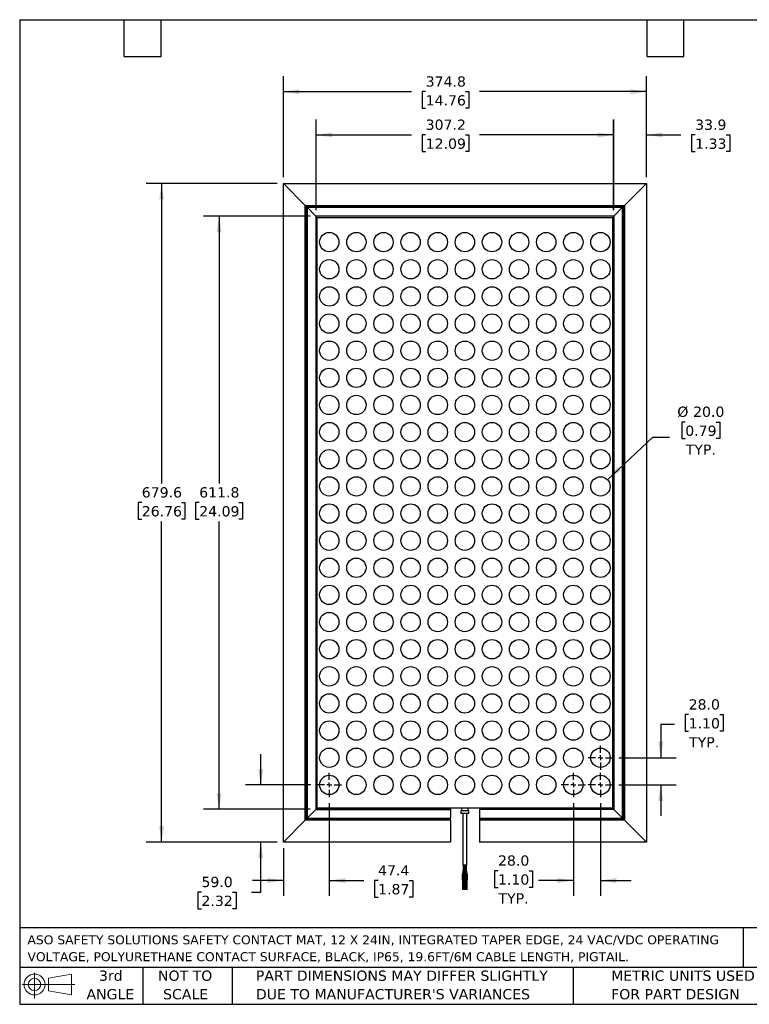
# Model space of a CAD drawing. Header units: millimetres. Extents: x 32 to 1365, y 32 to 1048.
# Tile 1 of 13: x 32 to 785, y 32 to 1048. Entities that reach past the tile are written whole.
import ezdxf

# ---------------------------------------------------------------- set-up
doc = ezdxf.new("R2010")
doc.units = ezdxf.units.MM
doc.header["$LTSCALE"] = 5
doc.linetypes.add('SLD-Center', pattern=[19.05, 15.24, -1.27, 1.27, -1.27])
doc.linetypes.add('SLD-Solid', pattern=[0])
doc.layers.add('CENTER', color=40, linetype='SLD-Center')
doc.layers.add('DIMENSIONS', color=140, linetype='SLD-Solid', lineweight=25)
doc.layers.add('TEXT', color=140, linetype='SLD-Solid', lineweight=25)
doc.styles.add('SLDTEXTSTYLE0', font='VERDANA.TTF')
doc.dimstyles.new('SLDDIMSTYLE0', dxfattribs={"dimtxt": 10.790039, "dimasz": 16.51, "dimexe": 0, "dimexo": 0.0625, "dimgap": 2.69751, "dimtad": 0, "dimtih": 1, "dimtoh": 1, "dimrnd": 1e-09, "dimzin": 12, "dimdsep": 46, "dimtxsty": 'SLDTEXTSTYLE0', "dimsah": 1, "dimcen": 0.09, "dimadec": 0, "dimazin": 3, "dimtfac": 1, "dimtmove": 0, "dimatfit": 0, "dimfxl": 0, "dimfrac": 2, "dimtolj": 1, "dimtzin": 12, "dimarcsym": 0})
doc.dimstyles.new('SLDDIMSTYLE1', dxfattribs={"dimtxt": 10.790039, "dimasz": 16.51, "dimexe": 0, "dimexo": 0.0625, "dimgap": 2.69751, "dimtad": 0, "dimtih": 1, "dimtoh": 1, "dimrnd": 1e-09, "dimzin": 12, "dimdsep": 46, "dimtxsty": 'SLDTEXTSTYLE0', "dimsah": 1, "dimcen": 0.09, "dimadec": 0, "dimazin": 3, "dimtfac": 1, "dimtofl": 0, "dimtmove": 0, "dimatfit": 3, "dimfxl": 0, "dimfrac": 2, "dimtolj": 1, "dimtzin": 12, "dimarcsym": 0})
doc.dimstyles.new('SLDDIMSTYLE2', dxfattribs={"dimtxt": 10.790039, "dimasz": 16.51, "dimexe": 0, "dimexo": 0.0625, "dimgap": 2.69751, "dimtad": 0, "dimtih": 1, "dimtoh": 1, "dimrnd": 1e-09, "dimzin": 4, "dimdsep": 46, "dimtxsty": 'SLDTEXTSTYLE0', "dimsah": 1, "dimcen": 0.09, "dimadec": 0, "dimazin": 1, "dimtfac": 1, "dimtmove": 0, "dimatfit": 0, "dimfxl": 0, "dimfrac": 2, "dimtolj": 1, "dimtzin": 12, "dimarcsym": 0})
doc.dimstyles.new('SLDDIMSTYLE3', dxfattribs={"dimtxt": 10.790039, "dimasz": 16.51, "dimexe": 0, "dimexo": 0.0625, "dimgap": 2.69751, "dimtad": 0, "dimtih": 1, "dimtoh": 1, "dimrnd": 1e-09, "dimzin": 4, "dimdsep": 46, "dimtxsty": 'SLDTEXTSTYLE0', "dimsah": 1, "dimcen": 0, "dimadec": 0, "dimazin": 1, "dimtfac": 1, "dimtofl": 0, "dimtmove": 0, "dimatfit": 3, "dimfxl": 0, "dimfrac": 2, "dimtolj": 1, "dimtzin": 12, "dimarcsym": 0})

# ---------------------------------------------------------------- blocks, each defined once
blk = doc.blocks.new('Block11')
at = {"color": 7, "linetype": 'SLD-Solid', "lineweight": 18}
for p, q in [((12.9, 26.6), (12.9, 0)), ((27.4, 20.8), (50.9, 25.2)), ((27.4, 8), (27.4, 20.8)), ((50.9, 25.2), (50.9, 3.7)), ((0, 14.4), (54.4, 14.4)), ((27.4, 8), (50.9, 3.7))]:
    blk.add_line(p, q, dxfattribs=at)
for radius in [10.8, 6.43]:
    blk.add_circle((12.9, 14.4), radius, dxfattribs=at)
blk = doc.blocks.new('Block12')
at = {"color": 7, "linetype": 'Continuous'}
blk.add_blockref('Block11', (0, 0), dxfattribs=at)
blk = doc.blocks.new('SW_NOTE_0')
at = {"layer": 'TEXT', "color": 0, "char_height": 9.26, "attachment_point": 1, "style": 'SLDTEXTSTYLE0'}
for s, insert in [('ASO SAFETY SOLUTIONS SAFETY CONTACT MAT, 12 X 24IN, INTEGRATED TAPER EDGE, 24 VAC/VDC OPERATING ', (0, 11.8)), ('VOLTAGE, POLYURETHANE CONTACT SURFACE, BLACK, IP65, 19.6FT/6M CABLE LENGTH, PIGTAIL.', (0, -5.6))]:
    blk.add_mtext(s, dxfattribs=dict(at, insert=insert))
blk = doc.blocks.new('SW_NOTE_0_3')
at = {"layer": 'TEXT', "color": 0, "char_height": 10.583, "attachment_point": 1, "style": 'SLDTEXTSTYLE0'}
for s, insert in [('PART DIMENSIONS MAY DIFFER SLIGHTLY ', (0, 13.4)), ("DUE TO MANUFACTURER'S VARIANCES", (0, -5.7))]:
    blk.add_mtext(s, dxfattribs=dict(at, insert=insert))
blk = doc.blocks.new('SW_NOTE_0_4')
at = {"layer": 'TEXT', "color": 0, "char_height": 10.58, "attachment_point": 2, "style": 'SLDTEXTSTYLE0'}
for s, insert in [('NOT TO', (26.3, 13.4)), ('SCALE', (26.8, -5.7))]:
    blk.add_mtext(s, dxfattribs=dict(at, insert=insert))
blk = doc.blocks.new('SW_NOTE_0_5')
at = {"layer": 'TEXT', "color": 0, "char_height": 10.58, "attachment_point": 2, "style": 'SLDTEXTSTYLE0'}
for s, insert in [('3rd', (11.6, 13.4)), ('ANGLE', (11.1, -5.7))]:
    blk.add_mtext(s, dxfattribs=dict(at, insert=insert))
blk = doc.blocks.new('SW_NOTE_0_6')
at = {"layer": 'TEXT', "color": 0, "char_height": 10.583, "attachment_point": 1, "style": 'SLDTEXTSTYLE0'}
for s, insert in [('METRIC UNITS USED ', (0, 13.4)), ('FOR PART DESIGN', (0, -5.7))]:
    blk.add_mtext(s, dxfattribs=dict(at, insert=insert))
blk = doc.blocks.new('_D')
at = {"layer": 'DIMENSIONS'}
for p, q in [((644.9, 851.2), (644.9, 944.7)), ((678.8, 885.1), (678.8, 944.7)), ((644.9, 928.8), (613.1, 928.8)), ((678.8, 928.8), (714.5, 928.8)), ((729.1, 928.8), (725.5, 928.8)), ((725.5, 928.8), (725.5, 911.6)), ((761.2, 928.8), (764.8, 928.8)), ((764.8, 928.8), (764.8, 911.6)), ((725.5, 911.6), (729.1, 911.6)), ((764.8, 911.6), (761.2, 911.6))]:
    blk.add_line(p, q, dxfattribs=at)
for points in [[(644.9, 928.8), (628.4, 931.3), (628.4, 926.3)], [(678.8, 928.8), (695.3, 926.3), (695.3, 931.3)]]:
    blk.add_solid(points, dxfattribs=at)
at = {"layer": 'DIMENSIONS', "char_height": 10.58, "attachment_point": 1, "style": 'SLDTEXTSTYLE0'}
for s, insert in [('33.9', (729.1, 944.7)), ('1.33', (729.1, 925.1))]:
    blk.add_mtext(s, dxfattribs=dict(at, insert=insert))
blk = doc.blocks.new('_D_1')
at = {"layer": 'DIMENSIONS'}
for p, q in [((337.9, 851.2), (337.9, 944.7)), ((645.1, 851.4), (645.1, 944.7)), ((337.9, 928.8), (436.2, 928.8)), ((450.9, 928.8), (447.2, 928.8)), ((447.2, 928.8), (447.2, 911.6)), ((491.9, 928.8), (495.5, 928.8)), ((495.5, 928.8), (495.5, 911.6)), ((645.1, 928.8), (506.5, 928.8)), ((447.2, 911.6), (450.9, 911.6)), ((495.5, 911.6), (491.9, 911.6))]:
    blk.add_line(p, q, dxfattribs=at)
for points in [[(337.9, 928.8), (354.4, 926.3), (354.4, 931.3)], [(645.1, 928.8), (628.6, 931.3), (628.6, 926.3)]]:
    blk.add_solid(points, dxfattribs=at)
at = {"layer": 'DIMENSIONS', "char_height": 10.58, "attachment_point": 1, "style": 'SLDTEXTSTYLE0'}
for s, insert in [('307.2', (450.9, 944.7)), ('12.09', (450.9, 925.1))]:
    blk.add_mtext(s, dxfattribs=dict(at, insert=insert))
blk = doc.blocks.new('_D_2')
at = {"layer": 'DIMENSIONS'}
for p, q in [((304, 885.1), (304, 989.4)), ((678.8, 885.1), (678.8, 989.4)), ((304, 973.5), (436.2, 973.5)), ((450.9, 973.5), (447.2, 973.5)), ((447.2, 973.5), (447.2, 956.3)), ((491.9, 973.5), (495.5, 973.5)), ((495.5, 973.5), (495.5, 956.3)), ((678.8, 973.5), (506.5, 973.5)), ((447.2, 956.3), (450.9, 956.3)), ((495.5, 956.3), (491.9, 956.3))]:
    blk.add_line(p, q, dxfattribs=at)
for points in [[(304, 973.5), (320.5, 970.9), (320.5, 976)], [(678.8, 973.5), (662.3, 976), (662.3, 970.9)]]:
    blk.add_solid(points, dxfattribs=at)
at = {"layer": 'DIMENSIONS', "char_height": 10.58, "attachment_point": 1, "style": 'SLDTEXTSTYLE0'}
for s, insert in [('374.8', (450.9, 989.3)), ('14.76', (450.9, 969.8))]:
    blk.add_mtext(s, dxfattribs=dict(at, insert=insert))
blk = doc.blocks.new('_D_3')
at = {"layer": 'DIMENSIONS'}
for p, q in [((280.7, 258.2), (280.7, 289.9)), ((332.5, 258.2), (264.8, 258.2)), ((297.6, 199.2), (264.8, 199.2)), ((280.7, 147.5), (280.7, 199.2)), ((219.4, 147.5), (215.8, 147.5)), ((215.8, 147.5), (215.8, 130.3)), ((251.5, 147.5), (255.1, 147.5)), ((255.1, 147.5), (255.1, 130.3)), ((271, 147.5), (280.7, 147.5)), ((215.8, 130.3), (219.4, 130.3)), ((255.1, 130.3), (251.5, 130.3))]:
    blk.add_line(p, q, dxfattribs=at)
for points in [[(280.7, 258.2), (283.2, 274.7), (278.1, 274.7)], [(280.7, 199.2), (278.1, 182.7), (283.2, 182.7)]]:
    blk.add_solid(points, dxfattribs=at)
at = {"layer": 'DIMENSIONS', "char_height": 10.58, "attachment_point": 1, "style": 'SLDTEXTSTYLE0'}
for s, insert in [('59.0', (219.4, 163.3)), ('2.32', (219.4, 143.8))]:
    blk.add_mtext(s, dxfattribs=dict(at, insert=insert))
blk = doc.blocks.new('_D_4')
at = {"layer": 'DIMENSIONS'}
for p, q in [((351.4, 239.3), (351.4, 143.6)), ((304, 192.8), (304, 143.6)), ((304, 159.5), (272.2, 159.5)), ((351.4, 159.5), (387.2, 159.5)), ((401.8, 159.5), (398.2, 159.5)), ((398.2, 159.5), (398.2, 142.3)), ((433.8, 159.5), (437.5, 159.5)), ((437.5, 159.5), (437.5, 142.3)), ((398.2, 142.3), (401.8, 142.3)), ((437.5, 142.3), (433.8, 142.3))]:
    blk.add_line(p, q, dxfattribs=at)
for points in [[(304, 159.5), (287.5, 162), (287.5, 156.9)], [(351.4, 159.5), (367.9, 156.9), (367.9, 162)]]:
    blk.add_solid(points, dxfattribs=at)
at = {"layer": 'DIMENSIONS', "char_height": 10.58, "attachment_point": 1, "style": 'SLDTEXTSTYLE0'}
for s, insert in [('47.4', (401.8, 175.3)), ('1.87', (401.8, 155.8))]:
    blk.add_mtext(s, dxfattribs=dict(at, insert=insert))
blk = doc.blocks.new('_D_5')
at = {"layer": 'DIMENSIONS'}
for p, q in [((331.5, 844.9), (221.7, 844.9)), ((237.6, 844.9), (237.6, 569)), ((217.1, 549.5), (213.4, 549.5)), ((213.4, 549.5), (213.4, 532.3)), ((258.1, 549.5), (261.7, 549.5)), ((261.7, 549.5), (261.7, 532.3)), ((213.4, 532.3), (217.1, 532.3)), ((237.6, 233.1), (237.6, 529.9)), ((261.7, 532.3), (258.1, 532.3)), ((331.5, 233.1), (221.7, 233.1))]:
    blk.add_line(p, q, dxfattribs=at)
for points in [[(237.6, 844.9), (235, 828.4), (240.1, 828.4)], [(237.6, 233.1), (240.1, 249.6), (235, 249.6)]]:
    blk.add_solid(points, dxfattribs=at)
at = {"layer": 'DIMENSIONS', "char_height": 10.58, "attachment_point": 1, "style": 'SLDTEXTSTYLE0'}
for s, insert in [('611.8', (217.1, 565.3)), ('24.09', (217.1, 545.8))]:
    blk.add_mtext(s, dxfattribs=dict(at, insert=insert))
blk = doc.blocks.new('_D_6')
at = {"layer": 'DIMENSIONS'}
for p, q in [((297.6, 878.8), (162.4, 878.8)), ((178.3, 878.8), (178.3, 569)), ((157.8, 549.5), (154.1, 549.5)), ((154.1, 549.5), (154.1, 532.3)), ((198.8, 549.5), (202.4, 549.5)), ((202.4, 549.5), (202.4, 532.3)), ((154.1, 532.3), (157.8, 532.3)), ((178.3, 199.2), (178.3, 529.9)), ((202.4, 532.3), (198.8, 532.3)), ((297.6, 199.2), (162.4, 199.2))]:
    blk.add_line(p, q, dxfattribs=at)
for points in [[(178.3, 878.8), (175.7, 862.3), (180.8, 862.3)], [(178.3, 199.2), (180.8, 215.7), (175.7, 215.7)]]:
    blk.add_solid(points, dxfattribs=at)
at = {"layer": 'DIMENSIONS', "char_height": 10.58, "attachment_point": 1, "style": 'SLDTEXTSTYLE0'}
for s, insert in [('679.6', (157.8, 565.3)), ('26.76', (157.8, 545.8))]:
    blk.add_mtext(s, dxfattribs=dict(at, insert=insert))
blk = doc.blocks.new('_D_7')
at = {"layer": 'DIMENSIONS'}
for p, q in [((722.4, 330.7), (718.8, 330.7)), ((718.8, 330.7), (718.8, 313.5)), ((754.5, 330.7), (758.1, 330.7)), ((758.1, 330.7), (758.1, 313.5)), ((707.9, 320.6), (693.7, 320.6)), ((693.7, 320.6), (693.7, 286.2)), ((718.8, 313.5), (722.4, 313.5)), ((758.1, 313.5), (754.5, 313.5)), ((650.3, 286.2), (709.5, 286.2)), ((650.3, 258.2), (709.5, 258.2)), ((693.7, 258.2), (693.7, 226.4))]:
    blk.add_line(p, q, dxfattribs=at)
for points in [[(693.7, 286.2), (696.2, 302.7), (691.1, 302.7)], [(693.7, 258.2), (691.1, 241.7), (696.2, 241.7)]]:
    blk.add_solid(points, dxfattribs=at)
at = {"layer": 'DIMENSIONS', "char_height": 10.58, "attachment_point": 1, "style": 'SLDTEXTSTYLE0'}
for s, insert in [('28.0', (722.4, 346.5)), ('1.10', (722.4, 327)), ('TYP.', (722.9, 307.4))]:
    blk.add_mtext(s, dxfattribs=dict(at, insert=insert))
blk = doc.blocks.new('_D_8')
at = {"layer": 'DIMENSIONS'}
for p, q in [((603.4, 239.3), (603.4, 143.6)), ((631.4, 239.3), (631.4, 143.6)), ((525.6, 169.6), (522, 169.6)), ((522, 169.6), (522, 152.4)), ((557.7, 169.6), (561.3, 169.6)), ((561.3, 169.6), (561.3, 152.4)), ((522, 152.4), (525.6, 152.4)), ((561.3, 152.4), (557.7, 152.4)), ((603.4, 159.5), (567.3, 159.5)), ((631.4, 159.5), (663.1, 159.5))]:
    blk.add_line(p, q, dxfattribs=at)
for points in [[(603.4, 159.5), (586.9, 162), (586.9, 156.9)], [(631.4, 159.5), (647.9, 156.9), (647.9, 162)]]:
    blk.add_solid(points, dxfattribs=at)
at = {"layer": 'DIMENSIONS', "char_height": 10.58, "attachment_point": 1, "style": 'SLDTEXTSTYLE0'}
for s, insert in [('28.0', (525.6, 185.4)), ('1.10', (525.6, 165.8)), ('TYP.', (526.1, 146.3))]:
    blk.add_mtext(s, dxfattribs=dict(at, insert=insert))
blk = doc.blocks.new('_D_9')
at = {"layer": 'DIMENSIONS'}
for p, q in [((718.9, 632.6), (715.3, 632.6)), ((715.3, 632.6), (715.3, 615.5)), ((750.9, 632.6), (754.6, 632.6)), ((754.6, 632.6), (754.6, 615.5)), ((638.7, 573), (685.3, 617)), ((685.3, 617), (702.8, 617)), ((715.3, 615.5), (718.9, 615.5)), ((754.6, 615.5), (750.9, 615.5))]:
    blk.add_line(p, q, dxfattribs=at)
blk.add_solid([(638.7, 573), (652.4, 582.5), (648.9, 586.2)], dxfattribs=at)
at = {"layer": 'DIMENSIONS', "char_height": 10.58, "attachment_point": 1, "style": 'SLDTEXTSTYLE0'}
for s, insert in [('%%c', (710.7, 648.5)), ('20.0', (727, 648.5)), ('0.79', (718.9, 628.9)), ('TYP.', (719.4, 609.4))]:
    blk.add_mtext(s, dxfattribs=dict(at, insert=insert))
blk = doc.blocks.new('SW_CENTERMARKSYMBOL_0')
at = {"layer": 'CENTER', "color": 0}
for p, q in [((0, 5.08), (0, 12.54)), ((-5.08, 0), (-12.54, 0)), ((0, 0), (-2.54, 0)), ((0, 0), (0, 2.54)), ((0, 0), (0, -2.54)), ((0, 0), (2.54, 0)), ((5.08, 0), (12.54, 0)), ((0, -5.08), (0, -12.54))]:
    blk.add_line(p, q, dxfattribs=at)
blk = doc.blocks.new('SW_CENTERMARKSYMBOL_1')
at = {"layer": 'CENTER', "color": 0}
for p, q in [((0, 5.08), (0, 12.54)), ((-5.08, 0), (-12.54, 0)), ((0, 0), (-2.54, 0)), ((0, 0), (0, 2.54)), ((0, 0), (0, -2.54)), ((0, 0), (2.54, 0)), ((5.08, 0), (12.54, 0)), ((0, -5.08), (0, -12.54))]:
    blk.add_line(p, q, dxfattribs=at)
blk = doc.blocks.new('SW_CENTERMARKSYMBOL_2')
at = {"layer": 'CENTER', "color": 0}
for p, q in [((0, 5.08), (0, 12.54)), ((-5.08, 0), (-12.54, 0)), ((0, 0), (-2.54, 0)), ((0, 0), (0, 2.54)), ((0, 0), (0, -2.54)), ((0, 0), (2.54, 0)), ((5.08, 0), (12.54, 0)), ((0, -5.08), (0, -12.54))]:
    blk.add_line(p, q, dxfattribs=at)
blk = doc.blocks.new('SW_CENTERMARKSYMBOL_3')
at = {"layer": 'CENTER', "color": 0}
for p, q in [((0, 5.08), (0, 12.54)), ((-5.08, 0), (-12.54, 0)), ((0, 0), (-2.54, 0)), ((0, 0), (0, 2.54)), ((0, 0), (0, -2.54)), ((0, 0), (2.54, 0)), ((5.08, 0), (12.54, 0)), ((0, -5.08), (0, -12.54))]:
    blk.add_line(p, q, dxfattribs=at)

msp = doc.modelspace()

# ---------------------------------------------------------------- linework, layer by layer
for p, q in [((303.975, 878.793), (326.623, 856.146)), ((303.975, 878.793), (678.775, 878.793)), ((303.975, 199.193), (303.975, 878.793)), ((656.128, 856.146), (678.775, 878.793)), ((678.775, 878.793), (678.775, 199.193)), ((326.623, 856.146), (656.128, 856.146)), ((326.623, 856.146), (327.96, 854.808)), ((326.623, 221.84), (326.623, 856.146)), ((327.96, 223.178), (327.96, 854.808)), ((327.96, 854.808), (328.63, 854.139)), ((327.96, 854.808), (654.79, 854.808)), ((328.63, 854.139), (328.63, 223.848)), ((337.593, 845.176), (328.63, 854.139)), ((328.63, 854.139), (654.121, 854.139)), ((654.121, 854.139), (645.158, 845.176)), ((654.121, 854.139), (654.79, 854.808)), ((654.121, 223.848), (654.121, 854.139)), ((654.79, 854.808), (656.128, 856.146)), ((654.79, 854.808), (654.79, 223.178)), ((656.128, 856.146), (656.128, 221.84)), ((337.593, 845.176), (337.593, 232.81)), ((337.672, 845.097), (337.593, 845.176)), ((645.158, 845.176), (337.593, 845.176)), ((337.672, 845.097), (337.672, 232.89)), ((645.079, 845.097), (337.672, 845.097)), ((337.872, 844.897), (337.672, 845.097)), ((337.872, 844.897), (337.872, 233.09)), ((644.879, 844.897), (337.872, 844.897)), ((338.975, 234.193), (338.975, 843.793)), ((338.975, 843.793), (643.775, 843.793)), ((643.775, 843.793), (643.775, 234.193)), ((645.079, 845.097), (644.879, 844.897)), ((644.879, 233.09), (644.879, 844.897)), ((645.158, 845.176), (645.079, 845.097)), ((645.079, 232.89), (645.079, 845.097)), ((645.158, 845.176), (645.158, 232.81)), ((643.775, 234.193), (338.975, 234.193)), ((476.375, 233.09), (476.375, 234.193)), ((487.875, 234.193), (487.875, 231.693)), ((494.875, 231.693), (494.875, 234.193)), ((506.375, 234.193), (506.375, 233.09)), ((328.63, 223.848), (327.96, 223.178)), ((337.593, 232.81), (328.63, 223.848)), ((328.63, 223.848), (476.375, 223.848)), ((337.672, 232.89), (337.593, 232.81)), ((476.375, 232.81), (337.593, 232.81)), ((337.672, 232.89), (337.872, 233.09)), ((337.672, 232.89), (476.375, 232.89)), ((337.872, 233.09), (476.375, 233.09)), ((476.375, 233.09), (476.375, 232.89)), ((476.375, 232.89), (476.375, 232.81)), ((476.375, 232.81), (476.375, 223.848)), ((476.375, 223.178), (476.375, 223.848)), ((487.375, 231.693), (487.375, 228.693)), ((487.375, 231.693), (495.375, 231.693)), ((495.375, 228.693), (487.375, 228.693)), ((489.175, 228.693), (489.175, 175.193)), ((493.575, 175.193), (493.575, 228.693)), ((495.375, 228.693), (495.375, 231.693)), ((506.375, 233.09), (644.879, 233.09)), ((506.375, 233.09), (506.375, 232.89)), ((506.375, 232.89), (506.375, 232.81)), ((645.079, 232.89), (506.375, 232.89)), ((506.375, 232.81), (506.375, 223.848)), ((645.158, 232.81), (506.375, 232.81)), ((506.375, 223.848), (654.121, 223.848)), ((506.375, 223.848), (506.375, 223.178)), ((645.079, 232.89), (644.879, 233.09)), ((645.158, 232.81), (645.079, 232.89)), ((654.121, 223.848), (645.158, 232.81)), ((654.79, 223.178), (654.121, 223.848)), ((326.623, 221.84), (303.975, 199.193)), ((327.96, 223.178), (326.623, 221.84)), ((476.375, 221.84), (326.623, 221.84)), ((476.375, 223.178), (327.96, 223.178)), ((476.375, 221.84), (476.375, 223.178)), ((476.375, 221.84), (476.375, 199.193)), ((654.79, 223.178), (506.375, 223.178)), ((506.375, 223.178), (506.375, 221.84)), ((656.128, 221.84), (506.375, 221.84)), ((506.375, 221.84), (506.375, 199.193)), ((656.128, 221.84), (654.79, 223.178)), ((678.775, 199.193), (656.128, 221.84)), ((476.375, 199.193), (303.975, 199.193)), ((678.775, 199.193), (506.375, 199.193)), ((493.575, 175.193), (489.175, 175.193)), ((489.631, 175.193), (489.631, 170.391)), ((490.831, 170.391), (490.831, 175.193)), ((491.136, 175.193), (491.136, 170.391)), ((492.336, 170.391), (492.336, 175.193)), ((493.12, 170.391), (493.12, 175.193)), ((488.677, 164.995), (488.677, 160.193)), ((488.677, 164.995), (488.705, 164.995)), ((488.737, 165.49), (488.69, 164.995)), ((488.705, 164.995), (489.877, 164.995)), ((489.605, 170.111), (488.725, 165.5)), ((488.753, 165.505), (488.725, 165.5)), ((489.605, 170.111), (489.633, 170.117)), ((489.644, 170.391), (489.616, 170.102)), ((489.659, 170.391), (489.631, 170.391)), ((490.831, 170.391), (489.659, 170.391)), ((489.864, 164.995), (489.892, 165.285)), ((489.877, 160.193), (489.877, 164.995)), ((489.904, 165.275), (490.783, 169.887)), ((490.127, 165.422), (490.114, 164.995)), ((490.114, 164.995), (490.114, 160.193)), ((490.114, 164.995), (490.894, 164.995)), ((490.216, 166.914), (490.127, 165.423)), ((490.771, 169.896), (490.818, 170.391)), ((491.138, 170.391), (490.834, 170.391)), ((490.894, 164.995), (491.314, 164.995)), ((491.136, 170.391), (491.149, 169.965)), ((491.917, 170.391), (491.136, 170.391)), ((491.149, 169.963), (491.426, 165.351)), ((491.314, 164.995), (491.324, 165.353)), ((491.314, 160.193), (491.314, 164.995)), ((491.324, 165.351), (491.375, 166.199)), ((491.426, 165.353), (491.437, 164.995)), ((491.437, 164.995), (491.437, 160.193)), ((491.437, 164.995), (492.217, 164.995)), ((492.336, 170.391), (491.917, 170.391)), ((492.217, 164.995), (492.637, 164.995)), ((493.12, 170.391), (492.332, 170.391)), ((492.347, 170.033), (492.336, 170.391)), ((492.624, 165.423), (492.347, 170.035)), ((492.535, 166.914), (492.847, 165.275)), ((492.637, 164.995), (492.624, 165.422)), ((492.637, 160.193), (492.637, 164.995)), ((492.875, 165.27), (492.847, 165.275)), ((492.859, 165.285), (492.887, 164.995)), ((492.874, 164.995), (492.874, 160.193)), ((492.874, 164.995), (492.901, 164.995)), ((492.901, 164.995), (494.074, 164.995)), ((493.134, 170.102), (493.107, 170.391)), ((494.026, 165.5), (493.146, 170.111)), ((494.061, 164.995), (494.014, 165.49)), ((494.074, 160.193), (494.074, 164.995)), ((489.877, 160.193), (488.677, 160.193)), ((488.877, 160.193), (488.877, 150.193)), ((489.677, 150.193), (489.677, 160.193)), ((491.314, 160.193), (490.114, 160.193)), ((490.314, 160.193), (490.314, 150.193)), ((491.114, 150.193), (491.114, 160.193)), ((492.637, 160.193), (491.437, 160.193)), ((491.637, 160.193), (491.637, 150.193)), ((492.437, 150.193), (492.437, 160.193)), ((494.074, 160.193), (492.874, 160.193)), ((493.074, 160.193), (493.074, 150.193)), ((493.874, 150.193), (493.874, 160.193)), ((489.277, 150.193), (488.877, 150.193)), ((489.677, 150.193), (489.277, 150.193)), ((490.714, 150.193), (490.314, 150.193)), ((491.114, 150.193), (490.714, 150.193)), ((492.037, 150.193), (491.637, 150.193)), ((492.437, 150.193), (492.037, 150.193)), ((493.474, 150.193), (493.074, 150.193)), ((493.874, 150.193), (493.474, 150.193))]:
    msp.add_line(p, q)
at = {"flags": 128}
for points in [[(490.771, 169.909), (490.947, 169.89), (491.154, 169.881)], [(491.324, 165.351), (491.322, 165.342), (491.255, 165.304), (491.108, 165.279), (490.902, 165.27)], [(491.925, 170.117), (492.13, 170.108), (492.278, 170.082), (492.344, 170.044), (492.347, 170.035)], [(492.624, 165.422), (492.622, 165.432), (492.555, 165.471), (492.408, 165.496), (492.202, 165.505)]]:
    msp.add_lwpolyline(points, dxfattribs=at)
for centre in [(351.375, 818.193), (379.375, 818.193), (407.375, 818.193), (435.375, 818.193), (463.375, 818.193), (491.375, 818.193), (519.375, 818.193), (547.375, 818.193), (575.375, 818.193), (603.375, 818.193), (631.375, 818.193), (351.375, 790.193), (379.375, 790.193), (407.375, 790.193), (435.375, 790.193), (463.375, 790.193), (491.375, 790.193), (519.375, 790.193), (547.375, 790.193), (575.375, 790.193), (603.375, 790.193), (631.375, 790.193), (351.375, 762.193), (379.375, 762.193), (407.375, 762.193), (435.375, 762.193), (463.375, 762.193), (491.375, 762.193), (519.375, 762.193), (547.375, 762.193), (575.375, 762.193), (603.375, 762.193), (631.375, 762.193), (351.375, 734.193), (379.375, 734.193), (407.375, 734.193), (435.375, 734.193), (463.375, 734.193), (491.375, 734.193), (519.375, 734.193), (547.375, 734.193), (575.375, 734.193), (603.375, 734.193), (631.375, 734.193), (351.375, 706.193), (379.375, 706.193), (407.375, 706.193), (435.375, 706.193), (463.375, 706.193), (491.375, 706.193), (519.375, 706.193), (547.375, 706.193), (575.375, 706.193), (603.375, 706.193), (631.375, 706.193), (351.375, 678.193), (379.375, 678.193), (407.375, 678.193), (435.375, 678.193), (463.375, 678.193), (491.375, 678.193), (519.375, 678.193), (547.375, 678.193), (575.375, 678.193), (603.375, 678.193), (631.375, 678.193), (351.375, 650.193), (379.375, 650.193), (407.375, 650.193), (435.375, 650.193), (463.375, 650.193), (491.375, 650.193), (519.375, 650.193), (547.375, 650.193), (575.375, 650.193), (603.375, 650.193), (631.375, 650.193), (351.375, 622.193), (379.375, 622.193), (407.375, 622.193), (435.375, 622.193), (463.375, 622.193), (491.375, 622.193), (519.375, 622.193), (547.375, 622.193), (575.375, 622.193), (603.375, 622.193), (631.375, 622.193), (351.375, 594.193), (379.375, 594.193), (407.375, 594.193), (435.375, 594.193), (463.375, 594.193), (491.375, 594.193), (519.375, 594.193), (547.375, 594.193), (575.375, 594.193), (603.375, 594.193), (631.375, 594.193), (351.375, 566.193), (379.375, 566.193), (407.375, 566.193), (435.375, 566.193), (463.375, 566.193), (491.375, 566.193), (519.375, 566.193), (547.375, 566.193), (575.375, 566.193), (603.375, 566.193), (631.375, 566.193), (351.375, 538.193), (379.375, 538.193), (407.375, 538.193), (435.375, 538.193), (463.375, 538.193), (491.375, 538.193), (519.375, 538.193), (547.375, 538.193), (575.375, 538.193), (603.375, 538.193), (631.375, 538.193), (351.375, 510.193), (379.375, 510.193), (407.375, 510.193), (435.375, 510.193), (463.375, 510.193), (491.375, 510.193), (519.375, 510.193), (547.375, 510.193), (575.375, 510.193), (603.375, 510.193), (631.375, 510.193), (351.375, 482.193), (379.375, 482.193), (407.375, 482.193), (435.375, 482.193), (463.375, 482.193), (491.375, 482.193), (519.375, 482.193), (547.375, 482.193), (575.375, 482.193), (603.375, 482.193), (631.375, 482.193), (351.375, 454.193), (379.375, 454.193), (407.375, 454.193), (435.375, 454.193), (463.375, 454.193), (491.375, 454.193), (519.375, 454.193), (547.375, 454.193), (575.375, 454.193), (603.375, 454.193), (631.375, 454.193), (351.375, 426.193), (379.375, 426.193), (407.375, 426.193), (435.375, 426.193), (463.375, 426.193), (491.375, 426.193), (519.375, 426.193), (547.375, 426.193), (575.375, 426.193), (603.375, 426.193), (631.375, 426.193), (351.375, 398.193), (379.375, 398.193), (407.375, 398.193), (435.375, 398.193), (463.375, 398.193), (491.375, 398.193), (519.375, 398.193), (547.375, 398.193), (575.375, 398.193), (603.375, 398.193), (631.375, 398.193), (351.375, 370.193), (379.375, 370.193), (407.375, 370.193), (435.375, 370.193), (463.375, 370.193), (491.375, 370.193), (519.375, 370.193), (547.375, 370.193), (575.375, 370.193), (603.375, 370.193), (631.375, 370.193), (351.375, 342.193), (379.375, 342.193), (407.375, 342.193), (435.375, 342.193), (463.375, 342.193), (491.375, 342.193), (519.375, 342.193), (547.375, 342.193), (575.375, 342.193), (603.375, 342.193), (631.375, 342.193), (351.375, 314.193), (379.375, 314.193), (407.375, 314.193), (435.375, 314.193), (463.375, 314.193), (491.375, 314.193), (519.375, 314.193), (547.375, 314.193), (575.375, 314.193), (603.375, 314.193), (631.375, 314.193), (351.375, 286.193), (379.375, 286.193), (407.375, 286.193), (435.375, 286.193), (463.375, 286.193), (491.375, 286.193), (519.375, 286.193), (547.375, 286.193), (575.375, 286.193), (603.375, 286.193), (631.375, 286.193), (351.375, 258.193), (379.375, 258.193), (407.375, 258.193), (435.375, 258.193), (463.375, 258.193), (491.375, 258.193), (519.375, 258.193), (547.375, 258.193), (575.375, 258.193), (603.375, 258.193), (631.375, 258.193)]:
    msp.add_circle(centre, 10)
for centre, radius, start, end in [((488.468, 161.088), 4.426, 71.073416, 86.307628), ((489.348, 165.7), 4.426, 71.073416, 86.307628), ((490.712, 166.343), 1.09, 237.516894, 280.073255), ((491.765, 168.888), 1.238, 82.584071, 119.82578), ((492.013, 164.415), 1.107, 80.174528, 122.0326), ((492.001, 173.232), 3.324, 276.092858, 290.160687), ((492.59, 169.686), 4.426, 273.692372, 288.926584)]:
    msp.add_arc(centre, radius, start, end)
for points in [[(488.753, 165.505), (488.721, 165.338), (488.705, 165.166), (488.705, 164.995)], [(489.633, 170.117), (489.65, 170.207), (489.659, 170.299), (489.659, 170.391)], [(490.902, 165.27), (490.897, 165.179), (490.894, 165.087), (490.894, 164.995)], [(491.917, 170.391), (491.917, 170.299), (491.919, 170.207), (491.925, 170.117)], [(492.202, 165.505), (492.212, 165.338), (492.217, 165.166), (492.217, 164.995)], [(492.901, 164.995), (492.901, 165.087), (492.893, 165.179), (492.875, 165.27)]]:
    msp.add_open_spline(points, degree=3)
at = {"layer": 'TEXT'}
for p, q in [((31.75, 1047.75), (1365.25, 1047.75)), ((31.75, 1047.75), (31.75, 31.75)), ((139.7, 1009.65), (139.7, 1047.75)), ((177.8, 1009.65), (177.8, 1047.75)), ((679.45, 1009.65), (679.45, 1047.75)), ((717.55, 1009.65), (717.55, 1047.75)), ((139.7, 1009.65), (177.8, 1009.65)), ((679.45, 1009.65), (717.55, 1009.65)), ((1365.25, 110.631), (31.75, 110.631)), ((778.794, 110.631), (778.794, 69.85)), ((1365.25, 69.85), (31.75, 69.85)), ((158.75, 69.85), (158.75, 31.75)), ((251.058, 69.85), (251.058, 31.75)), ((603.232, 69.85), (603.232, 31.75)), ((31.75, 31.75), (1365.25, 31.75))]:
    msp.add_line(p, q, dxfattribs=at)

# ---------------------------------------------------------------- block references
at = {"layer": 'CENTER'}
for name, p in [('SW_CENTERMARKSYMBOL_2', (631.375, 286.193)), ('SW_CENTERMARKSYMBOL_1', (351.375, 258.193)), ('SW_CENTERMARKSYMBOL_0', (603.375, 258.193)), ('SW_CENTERMARKSYMBOL_3', (631.375, 258.193))]:
    msp.add_blockref(name, p, dxfattribs=at)
at = {"layer": 'TEXT'}
for name, p in [('SW_NOTE_0', (39.829, 91.108)), ('Block12', (34.19, 37.769)), ('SW_NOTE_0_5', (114.237, 53.177)), ('SW_NOTE_0_4', (176.286, 53.177)), ('SW_NOTE_0_3', (275.596, 53.177)), ('SW_NOTE_0_6', (642.392, 53.177))]:
    msp.add_blockref(name, p, dxfattribs=at)

# ---------------------------------------------------------------- dimensions: what is measured, and where the dimension line sits
at = {"layer": 'DIMENSIONS'}
for base, p1, p2, angle, dimstyle, picture, middle in [((303.975, 973.477), (678.775, 878.793), (303.975, 878.793), 360, 'SLDDIMSTYLE1', '_D_2', (471.383, 973.477)), ((337.872, 928.793), (645.079, 845.097), (337.872, 844.897), 0, 'SLDDIMSTYLE1', '_D_1', (471.383, 928.793)), ((678.775, 928.793), (644.879, 844.897), (678.775, 878.793), 0, 'SLDDIMSTYLE0', '_D', (745.174, 928.793)), ((178.288, 878.793), (303.975, 199.193), (303.975, 878.793), 90, 'SLDDIMSTYLE1', '_D_6', (178.288, 549.463)), ((237.575, 233.09), (337.872, 844.897), (337.872, 233.09), 90, 'SLDDIMSTYLE1', '_D_5', (237.575, 549.463)), ((280.652, 199.193), (338.835, 258.193), (303.975, 199.193), 90, 'SLDDIMSTYLE2', '_D_3', (280.652, 147.484)), ((351.375, 159.463), (303.975, 199.193), (351.375, 245.653), 360, 'SLDDIMSTYLE0', '_D_4', (417.813, 159.463))]:
    dim = msp.add_linear_dim(base=base, p1=p1, p2=p2, angle=angle, dimstyle=dimstyle, dxfattribs=at)
    dim.commit()
    dim.dimension.update_dxf_attribs({"geometry": picture, "text_midpoint": middle, "dimtype": 160})
dim = msp.add_diameter_dim_2p(p1=(624.096, 559.336), p2=(638.654, 573.05), text='<>\\PTYP.', dimstyle='SLDDIMSTYLE3', dxfattribs=at)
dim.commit()
dim.dimension.update_dxf_attribs({"geometry": '_D_9', "text_midpoint": (734.916, 624.064), "dimtype": 163})
dim = msp.add_linear_dim(base=(693.672, 258.193), p1=(643.915, 286.193), p2=(643.915, 258.193), angle=90, text='<>\\PTYP.', dimstyle='SLDDIMSTYLE2', dxfattribs=at)
dim.commit()
dim.dimension.update_dxf_attribs({"geometry": '_D_7', "text_midpoint": (693.672, 320.566), "dimtype": 160})
dim = msp.add_linear_dim(base=(603.375, 159.463), p1=(631.375, 245.653), p2=(603.375, 245.653), text='<>\\PTYP.', dimstyle='SLDDIMSTYLE2', dxfattribs=at)
dim.commit()
dim.dimension.update_dxf_attribs({"geometry": '_D_8', "text_midpoint": (541.645, 159.463), "dimtype": 160})

doc.saveas('drawing.dxf')
